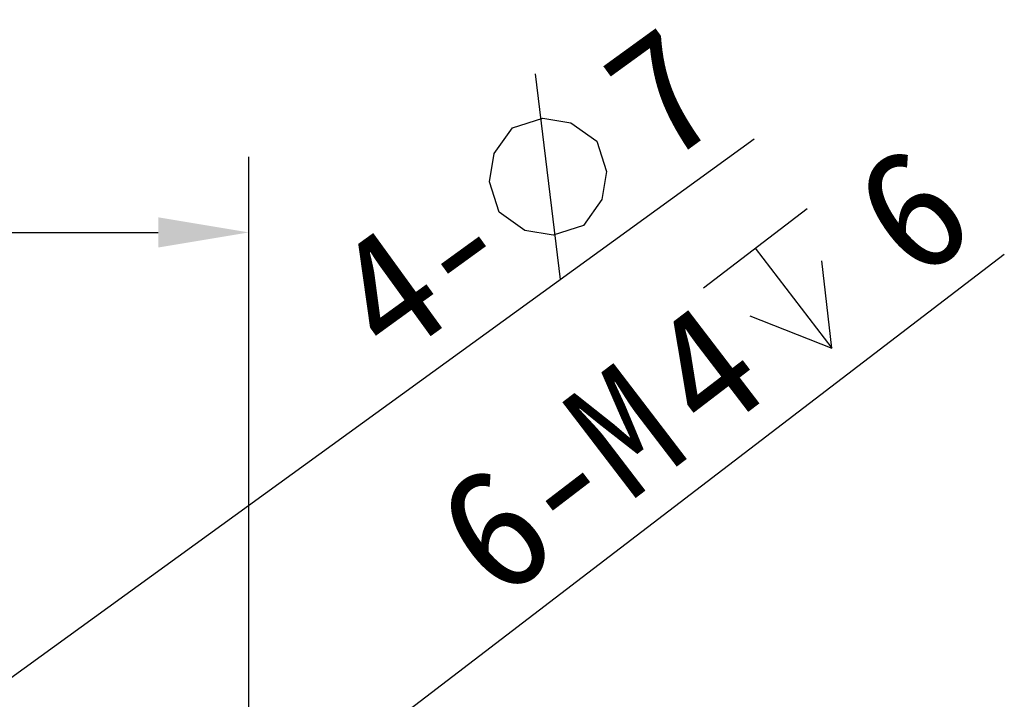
# Model space of a CAD drawing. Header units: millimetres. Extents: x 0 to 420, y 0 to 297.
# Tile 29 of 48: x 131 to 164, y 131 to 154. Entities that reach past the tile are written whole.
import ezdxf

# ---------------------------------------------------------------- set-up
doc = ezdxf.new("R2010")
doc.units = ezdxf.units.MM
doc.header["$LTSCALE"] = 23.1
doc.header["$PDMODE"] = 3
doc.header["$PDSIZE"] = 8
doc.layers.get('0').update_dxf_attribs({"linetype": 'CONTINUOUS'})
doc.layers.get('Defpoints').update_dxf_attribs({"linetype": 'CONTINUOUS'})
doc.layers.add('51__DRAFT_DIMS', color=7, linetype='CONTINUOUS')
doc.styles.get("Standard").update_dxf_attribs({"font": 'simfang.ttf'})
doc.dimstyles.new('DIMSTYLE_1', dxfattribs={"dimtxt": 4, "dimasz": 3, "dimexe": 2.5, "dimexo": 0.5, "dimgap": 1, "dimtad": 1, "dimlfac": 1.5, "dimdsep": 46, "dimtxsty": 'STANDARD', "dimblk": '_FILLED', "dimblk1": '_FILLED', "dimblk2": '_FILLED', "dimcen": 0.09, "dimclrt": 7, "dimazin": 2, "dimtp": 0.3, "dimtm": 0.3, "dimtfac": 1, "dimtofl": 0, "dimtmove": 0, "dimatfit": 3, "dimldrblk": '_FILLED', "dimfxl": 1, "dimtolj": 1, "dimarcsym": 0})
doc.dimstyles.get("Standard").update_dxf_attribs({"dimtxt": 3, "dimasz": 3, "dimexe": 2.5, "dimexo": 0.5, "dimtad": 1, "dimdsep": 46, "dimtxsty": 'STANDARD', "dimblk": '_FILLED', "dimblk1": '_FILLED', "dimblk2": '_FILLED', "dimcen": 0.09, "dimclrt": 3, "dimazin": 2, "dimtol": 1, "dimtp": 0.01, "dimtm": 0.01, "dimtfac": 1, "dimtofl": 0, "dimtmove": 0, "dimatfit": 3, "dimldrblk": '_FILLED', "dimfxl": 1, "dimtolj": 1, "dimarcsym": 0})

# ---------------------------------------------------------------- blocks, each defined once
blk = doc.blocks.new('_FILLED')
at = {"color": 0, "linetype": 'ByBlock'}
blk.add_solid([(0, 0), (-1, 0.167), (-1, -0.167)], dxfattribs=at)
blk = doc.blocks.new('*D9')
at = {"layer": '51__DRAFT_DIMS', "color": 0, "lineweight": -2}
for p, q in [((68.343, 126.514), (68.343, 149.048)), ((138.958, 126.514), (138.958, 149.048)), ((71.343, 146.548), (135.958, 146.548))]:
    blk.add_line(p, q, dxfattribs=at)
at = {"layer": 'Defpoints', "color": 0}
for p in [(138.958, 146.548), (68.343, 126.014), (138.958, 126.014)]:
    blk.add_point(p, dxfattribs=at)
at = {"layer": '51__DRAFT_DIMS', "color": 0, "linetype": 'ByBlock', "lineweight": -2, "xscale": 3, "yscale": 3, "zscale": 3, "rotation": 180}
blk.add_blockref('_FILLED', (68.343, 146.548), dxfattribs=at)
at = {"layer": '51__DRAFT_DIMS', "color": 0, "linetype": 'ByBlock', "lineweight": -2, "xscale": 3, "yscale": 3, "zscale": 3}
blk.add_blockref('_FILLED', (138.958, 146.548), dxfattribs=at)
at = {"layer": '51__DRAFT_DIMS', "color": 7, "insert": (103.65, 152.881), "char_height": 4, "attachment_point": 2, "line_spacing_factor": 0.9}
blk.add_mtext('\\A1;115{}{{\\H0.7x;}{}}', dxfattribs=at)

msp = doc.modelspace()

# ---------------------------------------------------------------- linework, layer by layer
at = {"layer": '51__DRAFT_DIMS', "color": 7}
for p, q in [((149.2848, 144.9896), (148.4622, 151.8038)), ((154.0239, 144.7062), (157.4653, 147.3395)), ((155.7446, 146.0229), (158.2767, 142.7138))]:
    msp.add_line(p, q, dxfattribs=at)
for points in [[(147.2542, 147.2229), (146.9372, 148.2282), (147.0857, 149.1592), (147.6997, 150.016), (148.705, 150.333), (149.636, 150.1845), (150.4928, 149.5705), (150.8098, 148.5652), (150.6613, 147.6342), (150.0473, 146.7774), (149.042, 146.4604), (148.111, 146.6089), (147.2542, 147.2229)], [(155.5662, 143.7877), (158.2767, 142.7138), (157.9487, 145.6108)]]:
    msp.add_lwpolyline(points, dxfattribs=at)

# ---------------------------------------------------------------- texts
for s, rotation, p in [('7', 35.93823, (152.7462, 148.7338)), ('6', 37.42325, (161.0563, 144.8408)), ('4-', 35.93823, (143.6713, 142.1555)), ('4', 37.42325, (154.2231, 139.612)), ('6-M', 37.42325, (147.2245, 134.2567))]:
    msp.add_text(s, height=4, rotation=rotation, dxfattribs=at).set_placement(p)

# ---------------------------------------------------------------- dimensions: what is measured, and where the dimension line sits
dim = msp.add_linear_dim(base=(138.9576, 146.548), p1=(68.3429, 126.0138), p2=(138.9576, 126.0138), text='115{}{{\\H0.7x;}{}}', dimstyle='DIMSTYLE_1', override={"dimlfac": 1.5}, dxfattribs=at)
dim.commit()
dim.dimension.update_dxf_attribs({"geometry": '*D9', "text_midpoint": (103.6503, 150.2146)})

# ---------------------------------------------------------------- leaders
for points in [[(125.6862, 127.883), (155.7114, 149.6482)], [(139.2239, 126.8754), (163.9968, 145.8317)]]:
    msp.add_leader(points, dimstyle='STANDARD', override={"dimtad": 0}, dxfattribs=at)

doc.saveas('drawing.dxf')
